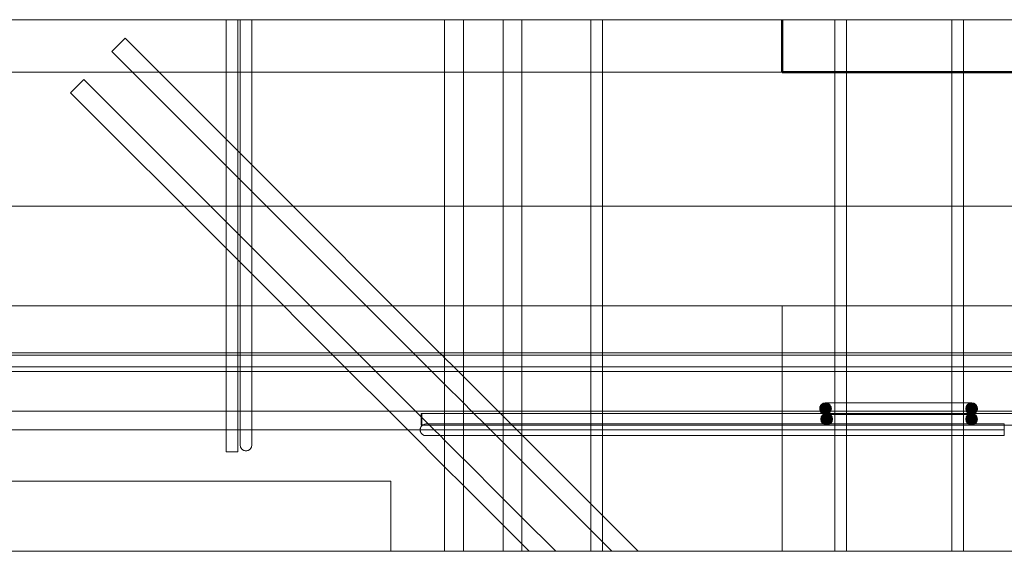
# Model space of a CAD drawing. Header units: millimetres. Extents: x -17001 to 33975, y 44866 to 49392.
# Tile 27 of 53: x 3812 to 4655, y 45990 to 46445. Entities that reach past the tile are written whole.
import ezdxf

# ---------------------------------------------------------------- set-up
doc = ezdxf.new("R2010")
doc.units = ezdxf.units.MM
doc.linetypes.add('ADSK_Невидимые', pattern=[150, 90, -60])
for name, color, linetype, lineweight in [('A-____-____-DIMS', 211, 'Continuous', 9), ('A-____-____-DIMS-30', 211, 'Continuous', 9), ('A-DETL-GENF-HDLN', 90, 'ADSK_Невидимые', 20), ('A-DETL-GENF-OTLN', 92, 'Continuous', 20), ('A-FLOR-____-MCUT', 192, 'Continuous', 50), ('A-GLAZ-____-OTLN', 151, 'Continuous', 20), ('A-WALL-____-MCUT', 113, 'Continuous', 50), ('A-WALL-____-OTLN', 113, 'Continuous', 20), ('S-RBAR-____-MCUT', 171, 'Continuous', 20), ('S-RBAR-____-OTLN', 171, 'Continuous', 100)]:
    doc.layers.add(name, color=color, linetype=linetype, lineweight=lineweight)
doc.styles.add('GOST Common_I_1', font='GOST Common Italic.ttf', dxfattribs={"width": 0.8, "height": 75})
doc.dimstyles.new('ADSK_Округление_5мм__Узкий__1', dxfattribs={"dimscale": 304.8, "dimtxt": 0.247469, "dimasz": 0.177165, "dimexe": 0.147638, "dimexo": 0.000322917, "dimgap": 0.03937, "dimtad": 1, "dimdec": 0, "dimlfac": 304.8, "dimrnd": 5, "dimdsep": 46, "dimtxsty": 'GOST Common_I_1', "dimblk1": 'OBLIQUE', "dimblk2": 'OBLIQUE', "dimsah": 1, "dimcen": 0.09, "dimdle": 0.147638, "dimazin": 0, "dimtfac": 1, "dimtdec": 4, "dimtix": 1, "dimtmove": 0, "dimatfit": 3, "dimfxl": 1, "dimtvp": 1, "dimtfill": 1, "dimtolj": 1, "dimtzin": 0, "dimlwd": 20, "dimlwe": 20, "dimarcsym": 2})

# ---------------------------------------------------------------- blocks, each defined once
blk = doc.blocks.new('ADSK_Окно_ПроемПрямоугольный - ADSK_Окно_ПроемПрямоугольный-1463966-КЖ1_Р_ВЭ16_Армирование_3')
at = {"layer": 'A-DETL-GENF-HDLN'}
for p, q in [((49095, 46050), (47695, 46050)), ((49095, 45989.9), (49095, 46050))]:
    blk.add_line(p, q, dxfattribs=at)
blk = doc.blocks.new('ADSK_Обрыв_Линия - ADSK_Обрыв_линия-1512722-КЖ1_Р_ВЭ16_Армирование_3')
at = {"layer": 'A-DETL-GENF-OTLN'}
blk.add_line((47050, 45989.9), (50692, 45989.9), dxfattribs=at)
blk = doc.blocks.new('DIMBLOCK31-КЖ1_Р_ВЭ16_Армирование_3')
at = {"layer": 'A-____-____-DIMS-30', "lineweight": 20}
for p, q in [((2284.59, 46285.34), (2284.59, 46370)), ((9084.59, 46285.34), (9084.59, 46370)), ((2239.59, 46285.34), (9129.59, 46285.34)), ((2284.59, 46285.34), (2284.59, 46240.34)), ((9084.59, 46285.34), (9084.59, 46240.34))]:
    blk.add_line(p, q, dxfattribs=at)
at = {"layer": 'A-____-____-DIMS-30', "lineweight": 40}
for p, q in [((2284.59, 46285.34), (2311.59, 46312.34)), ((9084.59, 46285.34), (9111.59, 46312.34)), ((2284.59, 46285.34), (2257.59, 46258.34)), ((9084.59, 46285.34), (9057.59, 46258.34))]:
    blk.add_line(p, q, dxfattribs=at)
at = {"layer": 'A-____-____-DIMS-30', "color": 0, "lineweight": 20, "insert": (5600.21, 46395.35), "char_height": 75, "width": 202.5067, "attachment_point": 1, "line_spacing_factor": 1.022761, "style": 'GOST Common_I_1', "bg_fill": 3, "box_fill_scale": 1.25, "bg_fill_color": 256, "bg_fill_true_color": 13158600, "bg_fill_transparency": 0}
blk.add_mtext('6800', dxfattribs=at)
blk = doc.blocks.new('_Oblique')
at = {"color": 0, "linetype": 'ByBlock', "lineweight": -2}
blk.add_line((-0.5, -0.5), (0.5, 0.5), dxfattribs=at)

msp = doc.modelspace()

# ---------------------------------------------------------------- hatches: boundary and pattern name
at = {"layer": 'S-RBAR-____-MCUT', "lineweight": 9}
h = msp.add_hatch(color=8, dxfattribs=at)
edge = h.paths.add_edge_path()
edge.add_arc((4501.5899, 46112), 5, 0, 360)
for points in [[(4498.651, 46107.9549), (4504.5289, 46107.9549), (4506.3452, 46113.5451), (4501.5899, 46117), (4496.8347, 46113.5451)], [(4623.651, 46107.9549), (4629.5289, 46107.9549), (4631.3452, 46113.5451), (4626.5899, 46117), (4621.8347, 46113.5451)], [(4502.5899, 46098), (4507.3452, 46101.4549), (4505.5289, 46107.0451), (4499.651, 46107.0451), (4497.8347, 46101.4549)], [(4626.5899, 46098), (4631.3452, 46101.4549), (4629.5289, 46107.0451), (4623.651, 46107.0451), (4621.8347, 46101.4549)]]:
    msp.add_hatch(color=8, dxfattribs=at).paths.add_polyline_path(points)
h = msp.add_hatch(color=8, dxfattribs=at)
edge = h.paths.add_edge_path()
edge.add_arc((4626.5899, 46112), 5, 0, 360)
h = msp.add_hatch(color=8, dxfattribs=at)
edge = h.paths.add_edge_path()
edge.add_arc((4502.5899, 46103), 5, 0, 360)
h = msp.add_hatch(color=8, dxfattribs=at)
edge = h.paths.add_edge_path()
edge.add_arc((4626.5899, 46103), 5, 0, 360)

# ---------------------------------------------------------------- linework, layer by layer
at = {"layer": 'A-FLOR-____-MCUT', "color": 8, "lineweight": 9}
for p, q in [((4464.589, 46400), (2670.6584, 46400)), ((1934.5895, 46200), (4664.589, 46200))]:
    msp.add_line(p, q, dxfattribs=at)
at = {"layer": 'A-WALL-____-MCUT'}
for p, q in [((4464.589, 46445.0013), (4464.589, 46400)), ((4464.589, 46400), (4664.589, 46400))]:
    msp.add_line(p, q, dxfattribs=at)
at = {"layer": 'A-WALL-____-MCUT', "color": 8, "lineweight": 9}
msp.add_line((4464.589, 46200), (4464.589, 45989.8978), dxfattribs=at)
at = {"layer": 'A-WALL-____-OTLN', "color": 8, "lineweight": 9}
for p, q in [((2729.5895, 46050), (4129.5895, 46050)), ((4129.5895, 46050), (4129.5895, 45989.8978))]:
    msp.add_line(p, q, dxfattribs=at)
at = {"layer": 'S-RBAR-____-MCUT', "color": 8, "lineweight": 9}
for p, q in [((4501.5899, 46117), (4496.8347, 46113.5451)), ((4496.8347, 46113.5451), (4498.651, 46107.9549)), ((4506.3452, 46113.5451), (4501.5899, 46117)), ((4504.5289, 46107.9549), (4506.3452, 46113.5451)), ((4626.5899, 46117), (4621.8347, 46113.5451)), ((4621.8347, 46113.5451), (4623.651, 46107.9549)), ((4631.3452, 46113.5451), (4626.5899, 46117)), ((4629.5289, 46107.9549), (4631.3452, 46113.5451)), ((4499.651, 46107.0451), (4497.8347, 46101.4549)), ((4498.651, 46107.9549), (4504.5289, 46107.9549)), ((4505.5289, 46107.0451), (4499.651, 46107.0451)), ((4507.3452, 46101.4549), (4505.5289, 46107.0451)), ((4623.651, 46107.0451), (4621.8347, 46101.4549)), ((4623.651, 46107.9549), (4629.5289, 46107.9549)), ((4629.5289, 46107.0451), (4623.651, 46107.0451)), ((4631.3452, 46101.4549), (4629.5289, 46107.0451)), ((4497.8347, 46101.4549), (4502.5899, 46098)), ((4502.5899, 46098), (4507.3452, 46101.4549)), ((4621.8347, 46101.4549), (4626.5899, 46098)), ((4626.5899, 46098), (4631.3452, 46101.4549))]:
    msp.add_line(p, q, dxfattribs=at)
for centre in [(4501.5899, 46112), (4626.5899, 46112), (4502.5899, 46103), (4626.5899, 46103)]:
    msp.add_circle(centre, 5, dxfattribs=at)
at = {"layer": 'S-RBAR-____-OTLN', "lineweight": 20}
msp.add_line((2109.5895, 46445.0013), (9409.4959, 46445.0013), dxfattribs=at)
at = {"layer": 'S-RBAR-____-OTLN', "color": 8, "lineweight": 9}
for p, q in [((3988.6025, 46342.6553), (3988.6025, 46445.0013)), ((3988.6025, 46157.9206), (3988.6025, 46445.0013)), ((3998.6025, 46332.6553), (3998.6025, 46445.0013)), ((3998.6025, 46157.9206), (3998.6025, 46445.0013)), ((4000.6025, 46445.0013), (4000.6025, 46157.9206)), ((4000.6025, 46330.6553), (4000.6025, 46445.0013)), ((4010.6025, 46445.0013), (4010.6025, 46157.9206)), ((4010.6025, 46320.6553), (4010.6025, 46445.0013)), ((4175.6021, 46159.9206), (4175.6021, 46445.0013)), ((4175.6021, 46157.9206), (4175.6021, 46445.0013)), ((4191.6021, 46159.9206), (4191.6021, 46445.0013)), ((4191.6021, 46157.9206), (4191.6021, 46445.0013)), ((4225.6021, 46159.9206), (4225.6021, 46445.0013)), ((4225.6021, 46157.9206), (4225.6021, 46445.0013)), ((4241.6021, 46159.9206), (4241.6021, 46445.0013)), ((4241.6021, 46157.9206), (4241.6021, 46445.0013)), ((4300.6025, 46159.9206), (4300.6025, 46445.0013)), ((4300.6025, 46157.9206), (4300.6025, 46445.0013)), ((4310.6025, 46159.9206), (4310.6025, 46445.0013)), ((4310.6025, 46157.9206), (4310.6025, 46445.0013)), ((4509.5899, 46159.9206), (4509.5899, 46445.0013)), ((4509.5899, 46157.9206), (4509.5899, 46445.0013)), ((4519.5899, 46159.9206), (4519.5899, 46445.0013)), ((4519.5899, 46157.9206), (4519.5899, 46445.0013)), ((4609.5899, 46159.9206), (4609.5899, 46445.0013)), ((4609.5899, 46157.9206), (4609.5899, 46445.0013)), ((4619.5899, 46159.9206), (4619.5899, 46445.0013)), ((4619.5899, 46157.9206), (4619.5899, 46445.0013)), ((3902.1269, 46429.1309), (3890.8132, 46417.8172)), ((3902.1269, 46429.1309), (3890.8132, 46417.8172)), ((3988.6025, 46342.6553), (3902.1269, 46429.1309)), ((3988.6025, 46342.6553), (3902.1269, 46429.1309)), ((3988.6025, 46320.0279), (3890.8132, 46417.8172)), ((3988.6025, 46320.0279), (3890.8132, 46417.8172)), ((3866.7716, 46393.7755), (3855.4579, 46382.4618)), ((3866.7716, 46393.7755), (3855.4579, 46382.4618)), ((3988.6025, 46271.9446), (3866.7716, 46393.7755)), ((3988.6025, 46271.9446), (3866.7716, 46393.7755)), ((3988.6025, 46249.3172), (3855.4579, 46382.4618)), ((3988.6025, 46249.3172), (3855.4579, 46382.4618)), ((3988.6025, 46320.0279), (3988.6025, 46342.6553)), ((3998.6025, 46332.6553), (3988.6025, 46342.6553)), ((3998.6025, 46332.6553), (3988.6025, 46342.6553)), ((3998.6025, 46310.0279), (3998.6025, 46332.6553)), ((4000.6025, 46330.6553), (3998.6025, 46332.6553)), ((4000.6025, 46330.6553), (3998.6025, 46332.6553)), ((4000.6025, 46308.0279), (4000.6025, 46330.6553)), ((4010.6025, 46320.6553), (4000.6025, 46330.6553)), ((4010.6025, 46320.6553), (4000.6025, 46330.6553)), ((3988.6025, 46271.9446), (3988.6025, 46320.0279)), ((3998.6025, 46310.0279), (3988.6025, 46320.0279)), ((3998.6025, 46310.0279), (3988.6025, 46320.0279)), ((4010.6025, 46298.0279), (4010.6025, 46320.6553)), ((4171.3371, 46159.9206), (4010.6025, 46320.6553)), ((4171.3371, 46159.9206), (4010.6025, 46320.6553)), ((3998.6025, 46261.9446), (3998.6025, 46310.0279)), ((4000.6025, 46308.0279), (3998.6025, 46310.0279)), ((4000.6025, 46308.0279), (3998.6025, 46310.0279)), ((4000.6025, 46259.9446), (4000.6025, 46308.0279)), ((4010.6025, 46298.0279), (4000.6025, 46308.0279)), ((4010.6025, 46298.0279), (4000.6025, 46308.0279)), ((4010.6025, 46249.9446), (4010.6025, 46298.0279)), ((4148.7097, 46159.9206), (4010.6025, 46298.0279)), ((4148.7097, 46159.9206), (4010.6025, 46298.0279)), ((3988.6025, 46249.3172), (3988.6025, 46271.9446)), ((3998.6025, 46261.9446), (3988.6025, 46271.9446)), ((3998.6025, 46261.9446), (3988.6025, 46271.9446)), ((3998.6025, 46239.3172), (3998.6025, 46261.9446)), ((4000.6025, 46259.9446), (3998.6025, 46261.9446)), ((4000.6025, 46259.9446), (3998.6025, 46261.9446)), ((4000.6025, 46237.3172), (4000.6025, 46259.9446)), ((4010.6025, 46249.9446), (4000.6025, 46259.9446)), ((4010.6025, 46249.9446), (4000.6025, 46259.9446)), ((3988.6025, 46159.9206), (3988.6025, 46249.3172)), ((3998.6025, 46239.3172), (3988.6025, 46249.3172)), ((3998.6025, 46239.3172), (3988.6025, 46249.3172)), ((4010.6025, 46227.3172), (4010.6025, 46249.9446)), ((4100.6265, 46159.9206), (4010.6025, 46249.9446)), ((4100.6265, 46159.9206), (4010.6025, 46249.9446)), ((3998.6025, 46159.9206), (3998.6025, 46239.3172)), ((4000.6025, 46237.3172), (3998.6025, 46239.3172)), ((4000.6025, 46237.3172), (3998.6025, 46239.3172)), ((4000.6025, 46159.9206), (4000.6025, 46237.3172)), ((4010.6025, 46227.3172), (4000.6025, 46237.3172)), ((4010.6025, 46227.3172), (4000.6025, 46237.3172)), ((4010.6025, 46159.9206), (4010.6025, 46227.3172)), ((4077.9991, 46159.9206), (4010.6025, 46227.3172)), ((4077.9991, 46159.9206), (4010.6025, 46227.3172)), ((2120.1825, 46157.9206), (9409.8895, 46157.9206)), ((3988.6025, 46159.9206), (2810.6025, 46159.9206)), ((3988.6025, 46159.9206), (2810.6025, 46159.9206)), ((2810.6025, 46157.9206), (3988.6025, 46157.9206)), ((3988.6025, 46157.9206), (3988.6025, 46159.9206)), ((3998.6025, 46159.9206), (3988.6025, 46159.9206)), ((3998.6025, 46159.9206), (3988.6025, 46159.9206)), ((3988.6025, 46157.9206), (3998.6025, 46157.9206)), ((3988.6025, 46147.9206), (3988.6025, 46157.9206)), ((3988.6025, 46147.9206), (3988.6025, 46157.9206)), ((3998.6025, 46157.9206), (3998.6025, 46159.9206)), ((4000.6025, 46159.9206), (3998.6025, 46159.9206)), ((4000.6025, 46159.9206), (3998.6025, 46159.9206)), ((3998.6025, 46157.9206), (4000.6025, 46157.9206)), ((3998.6025, 46147.9206), (3998.6025, 46157.9206)), ((3998.6025, 46147.9206), (3998.6025, 46157.9206)), ((4000.6025, 46157.9206), (4000.6025, 46159.9206)), ((4010.6025, 46159.9206), (4000.6025, 46159.9206)), ((4010.6025, 46159.9206), (4000.6025, 46159.9206)), ((4000.6025, 46157.9206), (4010.6025, 46157.9206)), ((4000.6025, 46157.9206), (4000.6025, 46147.9206)), ((4000.6025, 46147.9206), (4000.6025, 46157.9206)), ((4010.6025, 46157.9206), (4010.6025, 46159.9206)), ((4175.6021, 46159.9206), (4010.6025, 46159.9206)), ((4077.9991, 46159.9206), (4010.6025, 46159.9206)), ((4010.6025, 46157.9206), (4079.9991, 46157.9206)), ((4010.6025, 46157.9206), (4010.6025, 46147.9206)), ((4010.6025, 46147.9206), (4010.6025, 46157.9206)), ((4079.9991, 46157.9206), (4077.9991, 46159.9206)), ((4079.9991, 46157.9206), (4077.9991, 46159.9206)), ((4100.6265, 46159.9206), (4077.9991, 46159.9206)), ((4079.9991, 46157.9206), (4102.6265, 46157.9206)), ((4089.9991, 46147.9206), (4079.9991, 46157.9206)), ((4089.9991, 46147.9206), (4079.9991, 46157.9206)), ((4102.6265, 46157.9206), (4100.6265, 46159.9206)), ((4102.6265, 46157.9206), (4100.6265, 46159.9206)), ((4148.7097, 46159.9206), (4100.6265, 46159.9206)), ((4102.6265, 46157.9206), (4150.7097, 46157.9206)), ((4112.6265, 46147.9206), (4102.6265, 46157.9206)), ((4112.6265, 46147.9206), (4102.6265, 46157.9206)), ((4150.7097, 46157.9206), (4148.7097, 46159.9206)), ((4150.7097, 46157.9206), (4148.7097, 46159.9206)), ((4171.3371, 46159.9206), (4148.7097, 46159.9206)), ((4150.7097, 46157.9206), (4173.3371, 46157.9206)), ((4160.7097, 46147.9206), (4150.7097, 46157.9206)), ((4160.7097, 46147.9206), (4150.7097, 46157.9206)), ((4173.3371, 46157.9206), (4171.3371, 46159.9206)), ((4173.3371, 46157.9206), (4171.3371, 46159.9206)), ((4175.6021, 46159.9206), (4171.3371, 46159.9206)), ((4173.3371, 46157.9206), (4175.6021, 46157.9206)), ((4175.6021, 46155.6557), (4173.3371, 46157.9206)), ((4175.6021, 46155.6557), (4173.3371, 46157.9206)), ((4175.6021, 46157.9206), (4175.6021, 46159.9206)), ((4191.6021, 46159.9206), (4175.6021, 46159.9206)), ((4191.6021, 46159.9206), (4175.6021, 46159.9206)), ((4175.6021, 46157.9206), (4191.6021, 46157.9206)), ((4175.6021, 46155.6557), (4175.6021, 46157.9206)), ((4175.6021, 46147.9206), (4175.6021, 46157.9206)), ((4175.6021, 46147.9206), (4175.6021, 46155.6557)), ((4183.3371, 46147.9206), (4175.6021, 46155.6557)), ((4183.3371, 46147.9206), (4175.6021, 46155.6557)), ((4191.6021, 46157.9206), (4191.6021, 46159.9206)), ((4225.6021, 46159.9206), (4191.6021, 46159.9206)), ((4225.6021, 46159.9206), (4191.6021, 46159.9206)), ((4191.6021, 46157.9206), (4225.6021, 46157.9206)), ((4191.6021, 46147.9206), (4191.6021, 46157.9206)), ((4191.6021, 46147.9206), (4191.6021, 46157.9206)), ((4225.6021, 46157.9206), (4225.6021, 46159.9206)), ((4241.6021, 46159.9206), (4225.6021, 46159.9206)), ((4241.6021, 46159.9206), (4225.6021, 46159.9206)), ((4225.6021, 46157.9206), (4241.6021, 46157.9206)), ((4225.6021, 46147.9206), (4225.6021, 46157.9206)), ((4225.6021, 46147.9206), (4225.6021, 46157.9206)), ((4241.6021, 46157.9206), (4241.6021, 46159.9206)), ((4300.6025, 46159.9206), (4241.6021, 46159.9206)), ((4300.6025, 46159.9206), (4241.6021, 46159.9206)), ((4241.6021, 46157.9206), (4300.6025, 46157.9206)), ((4241.6021, 46147.9206), (4241.6021, 46157.9206)), ((4241.6021, 46147.9206), (4241.6021, 46157.9206)), ((4310.6025, 46159.9206), (4300.6025, 46159.9206)), ((4310.6025, 46159.9206), (4300.6025, 46159.9206)), ((4300.6025, 46157.9206), (4300.6025, 46159.9206)), ((4300.6025, 46157.9206), (4310.6025, 46157.9206)), ((4300.6025, 46147.9206), (4300.6025, 46157.9206)), ((4300.6025, 46147.9206), (4300.6025, 46157.9206)), ((4509.5899, 46159.9206), (4310.6025, 46159.9206)), ((4509.5899, 46159.9206), (4310.6025, 46159.9206)), ((4310.6025, 46157.9206), (4310.6025, 46159.9206)), ((4310.6025, 46157.9206), (4509.5899, 46157.9206)), ((4310.6025, 46147.9206), (4310.6025, 46157.9206)), ((4310.6025, 46147.9206), (4310.6025, 46157.9206)), ((4509.5899, 46157.9206), (4509.5899, 46159.9206)), ((4519.5899, 46159.9206), (4509.5899, 46159.9206)), ((4519.5899, 46159.9206), (4509.5899, 46159.9206)), ((4509.5899, 46157.9206), (4519.5899, 46157.9206)), ((4509.5899, 46147.9206), (4509.5899, 46157.9206)), ((4509.5899, 46147.9206), (4509.5899, 46157.9206)), ((4519.5899, 46157.9206), (4519.5899, 46159.9206)), ((4609.5899, 46159.9206), (4519.5899, 46159.9206)), ((4609.5899, 46159.9206), (4519.5899, 46159.9206)), ((4519.5899, 46157.9206), (4609.5899, 46157.9206)), ((4519.5899, 46147.9206), (4519.5899, 46157.9206)), ((4519.5899, 46147.9206), (4519.5899, 46157.9206)), ((4609.5899, 46157.9206), (4609.5899, 46159.9206)), ((4619.5899, 46159.9206), (4609.5899, 46159.9206)), ((4619.5899, 46159.9206), (4609.5899, 46159.9206)), ((4609.5899, 46157.9206), (4619.5899, 46157.9206)), ((4609.5899, 46147.9206), (4609.5899, 46157.9206)), ((4609.5899, 46147.9206), (4609.5899, 46157.9206)), ((4619.5899, 46157.9206), (4619.5899, 46159.9206)), ((4706.6021, 46159.9206), (4619.5899, 46159.9206)), ((4706.6021, 46159.9206), (4619.5899, 46159.9206)), ((4619.5899, 46157.9206), (4706.6021, 46157.9206)), ((4619.5899, 46147.9206), (4619.5899, 46157.9206)), ((4619.5899, 46147.9206), (4619.5899, 46157.9206)), ((2120.1825, 46147.9206), (9409.8895, 46147.9206)), ((2810.6025, 46147.9206), (3988.6025, 46147.9206)), ((3988.6025, 46147.9206), (3998.6025, 46147.9206)), ((3988.6025, 46143.9206), (3988.6025, 46147.9206)), ((3988.6025, 46074.9206), (3988.6025, 46147.9206)), ((3998.6025, 46147.9206), (4000.6025, 46147.9206)), ((3998.6025, 46143.9206), (3998.6025, 46147.9206)), ((3998.6025, 46074.9206), (3998.6025, 46147.9206)), ((4000.6025, 46147.9206), (4010.6025, 46147.9206)), ((4000.6025, 46147.9206), (4000.6025, 46110.9206)), ((4000.6025, 46143.9206), (4000.6025, 46147.9206)), ((4010.6025, 46147.9206), (4089.9991, 46147.9206)), ((4010.6025, 46147.9206), (4010.6025, 46110.9206)), ((4010.6025, 46143.9206), (4010.6025, 46147.9206)), ((4089.9991, 46147.9206), (4112.6265, 46147.9206)), ((4093.9991, 46143.9206), (4089.9991, 46147.9206)), ((4093.9991, 46143.9206), (4089.9991, 46147.9206)), ((4112.6265, 46147.9206), (4160.7097, 46147.9206)), ((4116.6265, 46143.9206), (4112.6265, 46147.9206)), ((4116.6265, 46143.9206), (4112.6265, 46147.9206)), ((4160.7097, 46147.9206), (4175.6021, 46147.9206)), ((4164.7097, 46143.9206), (4160.7097, 46147.9206)), ((4164.7097, 46143.9206), (4160.7097, 46147.9206)), ((4175.6021, 46147.9206), (4183.3371, 46147.9206)), ((4175.6021, 46143.9206), (4175.6021, 46147.9206)), ((4175.6021, 46107.9206), (4175.6021, 46147.9206)), ((4183.3371, 46147.9206), (4191.6021, 46147.9206)), ((4187.3371, 46143.9206), (4183.3371, 46147.9206)), ((4187.3371, 46143.9206), (4183.3371, 46147.9206)), ((4191.6021, 46147.9206), (4225.6021, 46147.9206)), ((4191.6021, 46143.9206), (4191.6021, 46147.9206)), ((4191.6021, 46107.9206), (4191.6021, 46147.9206)), ((4225.6021, 46147.9206), (4241.6021, 46147.9206)), ((4225.6021, 46143.9206), (4225.6021, 46147.9206)), ((4225.6021, 46107.9206), (4225.6021, 46147.9206)), ((4241.6021, 46147.9206), (4300.6025, 46147.9206)), ((4241.6021, 46143.9206), (4241.6021, 46147.9206)), ((4241.6021, 46107.9206), (4241.6021, 46147.9206)), ((4300.6025, 46147.9206), (4310.6025, 46147.9206)), ((4300.6025, 46143.9206), (4300.6025, 46147.9206)), ((4300.6025, 46107.9206), (4300.6025, 46147.9206)), ((4310.6025, 46147.9206), (4509.5899, 46147.9206)), ((4310.6025, 46143.9206), (4310.6025, 46147.9206)), ((4310.6025, 46107.9206), (4310.6025, 46147.9206)), ((4509.5899, 46147.9206), (4519.5899, 46147.9206)), ((4509.5899, 46143.9206), (4509.5899, 46147.9206)), ((4509.5899, 46107.9206), (4509.5899, 46147.9206)), ((4519.5899, 46147.9206), (4609.5899, 46147.9206)), ((4519.5899, 46143.9206), (4519.5899, 46147.9206)), ((4519.5899, 46107.9206), (4519.5899, 46147.9206)), ((4609.5899, 46147.9206), (4619.5899, 46147.9206)), ((4609.5899, 46143.9206), (4609.5899, 46147.9206)), ((4609.5899, 46107.9206), (4609.5899, 46147.9206)), ((4619.5899, 46147.9206), (4706.6021, 46147.9206)), ((4619.5899, 46143.9206), (4619.5899, 46147.9206)), ((4619.5899, 46107.9206), (4619.5899, 46147.9206)), ((3988.6025, 46143.9206), (2810.6025, 46143.9206)), ((3988.6025, 46143.9206), (2810.6025, 46143.9206)), ((3988.6025, 46109.9206), (3988.6025, 46143.9206)), ((3998.6025, 46143.9206), (3988.6025, 46143.9206)), ((3998.6025, 46143.9206), (3988.6025, 46143.9206)), ((3998.6025, 46109.9206), (3998.6025, 46143.9206)), ((4000.6025, 46143.9206), (3998.6025, 46143.9206)), ((4000.6025, 46143.9206), (3998.6025, 46143.9206)), ((4000.6025, 46110.9206), (4000.6025, 46143.9206)), ((4010.6025, 46143.9206), (4000.6025, 46143.9206)), ((4010.6025, 46143.9206), (4000.6025, 46143.9206)), ((4010.6025, 46110.9206), (4010.6025, 46143.9206)), ((4175.6021, 46143.9206), (4010.6025, 46143.9206)), ((4093.9991, 46143.9206), (4010.6025, 46143.9206)), ((4127.9991, 46109.9206), (4093.9991, 46143.9206)), ((4127.9991, 46109.9206), (4093.9991, 46143.9206)), ((4116.6265, 46143.9206), (4093.9991, 46143.9206)), ((4150.6265, 46109.9206), (4116.6265, 46143.9206)), ((4150.6265, 46109.9206), (4116.6265, 46143.9206)), ((4164.7097, 46143.9206), (4116.6265, 46143.9206)), ((4175.6021, 46133.0283), (4164.7097, 46143.9206)), ((4175.6021, 46133.0283), (4164.7097, 46143.9206)), ((4175.6021, 46143.9206), (4164.7097, 46143.9206)), ((4175.6021, 46133.0283), (4175.6021, 46143.9206)), ((4191.6021, 46143.9206), (4175.6021, 46143.9206)), ((4187.3371, 46143.9206), (4175.6021, 46143.9206)), ((4191.6021, 46139.6557), (4187.3371, 46143.9206)), ((4191.6021, 46139.6557), (4187.3371, 46143.9206)), ((4191.6021, 46143.9206), (4187.3371, 46143.9206)), ((4191.6021, 46139.6557), (4191.6021, 46143.9206)), ((4225.6021, 46143.9206), (4191.6021, 46143.9206)), ((4225.6021, 46143.9206), (4191.6021, 46143.9206)), ((4191.6021, 46117.0283), (4191.6021, 46139.6557)), ((4221.3371, 46109.9206), (4191.6021, 46139.6557)), ((4221.3371, 46109.9206), (4191.6021, 46139.6557)), ((4225.6021, 46109.9206), (4225.6021, 46143.9206)), ((4241.6021, 46143.9206), (4225.6021, 46143.9206)), ((4241.6021, 46143.9206), (4225.6021, 46143.9206)), ((4241.6021, 46109.9206), (4241.6021, 46143.9206)), ((4300.6025, 46143.9206), (4241.6021, 46143.9206)), ((4300.6025, 46143.9206), (4241.6021, 46143.9206)), ((4310.6025, 46143.9206), (4300.6025, 46143.9206)), ((4310.6025, 46143.9206), (4300.6025, 46143.9206)), ((4300.6025, 46109.9206), (4300.6025, 46143.9206)), ((4509.5899, 46143.9206), (4310.6025, 46143.9206)), ((4509.5899, 46143.9206), (4310.6025, 46143.9206)), ((4310.6025, 46109.9206), (4310.6025, 46143.9206)), ((4509.5899, 46109.9206), (4509.5899, 46143.9206)), ((4519.5899, 46143.9206), (4509.5899, 46143.9206)), ((4519.5899, 46143.9206), (4509.5899, 46143.9206)), ((4519.5899, 46109.9206), (4519.5899, 46143.9206)), ((4609.5899, 46143.9206), (4519.5899, 46143.9206)), ((4609.5899, 46143.9206), (4519.5899, 46143.9206)), ((4609.5899, 46109.9206), (4609.5899, 46143.9206)), ((4619.5899, 46143.9206), (4609.5899, 46143.9206)), ((4619.5899, 46143.9206), (4609.5899, 46143.9206)), ((4619.5899, 46109.9206), (4619.5899, 46143.9206)), ((4706.6021, 46143.9206), (4619.5899, 46143.9206)), ((4706.6021, 46143.9206), (4619.5899, 46143.9206)), ((4175.6021, 46109.9206), (4175.6021, 46133.0283)), ((4191.6021, 46117.0283), (4175.6021, 46133.0283)), ((4191.6021, 46117.0283), (4175.6021, 46133.0283)), ((4191.6021, 46109.9206), (4191.6021, 46117.0283)), ((4198.7097, 46109.9206), (4191.6021, 46117.0283)), ((4198.7097, 46109.9206), (4191.6021, 46117.0283)), ((4509.4803, 46117), (4501.5899, 46117)), ((4519.4929, 46117), (4509.4803, 46117)), ((4531.5899, 46117), (4519.4929, 46117)), ((4596.5899, 46117), (4531.5899, 46117)), ((4609.6722, 46117), (4596.5899, 46117)), ((4619.7792, 46117), (4609.6722, 46117)), ((4626.5899, 46117), (4619.7792, 46117)), ((3988.6025, 46109.9206), (2810.6025, 46109.9206)), ((3988.6025, 46109.9206), (2810.6025, 46109.9206)), ((3988.6025, 46093.9206), (3988.6025, 46109.9206)), ((3998.6025, 46109.9206), (3988.6025, 46109.9206)), ((3998.6025, 46109.9206), (3988.6025, 46109.9206)), ((3998.6025, 46093.9206), (3998.6025, 46109.9206)), ((4000.6025, 46109.9206), (3998.6025, 46109.9206)), ((4000.6025, 46109.9206), (3998.6025, 46109.9206)), ((4000.6025, 46080.9206), (4000.6025, 46110.9206)), ((4000.6025, 46109.9093), (4000.6025, 46110.9206)), ((4010.6025, 46109.9206), (4000.6025, 46109.9206)), ((4010.6025, 46109.9206), (4000.6025, 46109.9206)), ((4000.6025, 46093.787), (4000.6025, 46109.9093)), ((4010.6025, 46080.9206), (4010.6025, 46110.9206)), ((4010.6025, 46109.9093), (4010.6025, 46110.9206)), ((4175.6021, 46109.9206), (4010.6025, 46109.9206)), ((4127.9991, 46109.9206), (4010.6025, 46109.9206)), ((4010.6025, 46093.787), (4010.6025, 46109.9093)), ((4143.9991, 46093.9206), (4127.9991, 46109.9206)), ((4143.9991, 46093.9206), (4127.9991, 46109.9206)), ((4150.6265, 46109.9206), (4127.9991, 46109.9206)), ((4155.6206, 46104.9264), (4150.6265, 46109.9206)), ((4155.6206, 46104.9264), (4150.6265, 46109.9206)), ((4175.6021, 46109.9206), (4150.6265, 46109.9206)), ((4155.6206, 46107.9206), (7210.1142, 46107.9206)), ((4155.6206, 46097.9206), (4155.6206, 46107.9206)), ((4161.6265, 46098.9206), (4155.6206, 46104.9264)), ((4161.6265, 46098.9206), (4155.6206, 46104.9264)), ((4156.0905, 46107.9206), (4175.6021, 46107.9206)), ((4156.0905, 46104.4566), (4156.0905, 46107.9206)), ((4156.0905, 46097.9206), (4156.0905, 46104.4566)), ((4175.6021, 46107.9206), (4175.6021, 46109.9206)), ((4191.6021, 46109.9206), (4175.6021, 46109.9206)), ((4191.6021, 46109.9206), (4175.6021, 46109.9206)), ((4175.6021, 46107.9206), (4191.6021, 46107.9206)), ((4175.6021, 46098.9206), (4175.6021, 46107.9206)), ((4175.6021, 46098.9206), (4175.6021, 46107.9206)), ((4191.6021, 46107.9206), (4191.6021, 46109.9206)), ((4225.6021, 46109.9206), (4191.6021, 46109.9206)), ((4198.7097, 46109.9206), (4191.6021, 46109.9206)), ((4191.6021, 46107.9206), (4200.7097, 46107.9206)), ((4191.6021, 46098.9206), (4191.6021, 46107.9206)), ((4191.6021, 46098.9206), (4191.6021, 46107.9206)), ((4200.7097, 46107.9206), (4198.7097, 46109.9206)), ((4200.7097, 46107.9206), (4198.7097, 46109.9206)), ((4221.3371, 46109.9206), (4198.7097, 46109.9206)), ((4200.7097, 46107.9206), (4223.3371, 46107.9206)), ((4209.7097, 46098.9206), (4200.7097, 46107.9206)), ((4209.7097, 46098.9206), (4200.7097, 46107.9206)), ((4223.3371, 46107.9206), (4221.3371, 46109.9206)), ((4223.3371, 46107.9206), (4221.3371, 46109.9206)), ((4225.6021, 46109.9206), (4221.3371, 46109.9206)), ((4223.3371, 46107.9206), (4225.6021, 46107.9206)), ((4225.6021, 46105.6557), (4223.3371, 46107.9206)), ((4225.6021, 46105.6557), (4223.3371, 46107.9206)), ((4225.6021, 46107.9206), (4225.6021, 46109.9206)), ((4241.6021, 46109.9206), (4225.6021, 46109.9206)), ((4241.6021, 46109.9206), (4225.6021, 46109.9206)), ((4225.6021, 46107.9206), (4241.6021, 46107.9206)), ((4225.6021, 46105.6557), (4225.6021, 46107.9206)), ((4225.6021, 46098.9206), (4225.6021, 46107.9206)), ((4225.6021, 46098.9206), (4225.6021, 46105.6557)), ((4232.3371, 46098.9206), (4225.6021, 46105.6557)), ((4232.3371, 46098.9206), (4225.6021, 46105.6557)), ((4241.6021, 46107.9206), (4241.6021, 46109.9206)), ((4300.6025, 46109.9206), (4241.6021, 46109.9206)), ((4300.6025, 46109.9206), (4241.6021, 46109.9206)), ((4241.6021, 46107.9206), (4300.6025, 46107.9206)), ((4241.6021, 46098.9206), (4241.6021, 46107.9206)), ((4241.6021, 46098.9206), (4241.6021, 46107.9206)), ((4310.6025, 46109.9206), (4300.6025, 46109.9206)), ((4310.6025, 46109.9206), (4300.6025, 46109.9206)), ((4300.6025, 46107.9206), (4300.6025, 46109.9206)), ((4300.6025, 46107.9206), (4310.6025, 46107.9206)), ((4300.6025, 46098.9206), (4300.6025, 46107.9206)), ((4300.6025, 46098.9206), (4300.6025, 46107.9206)), ((4509.5899, 46109.9206), (4310.6025, 46109.9206)), ((4509.5899, 46109.9206), (4310.6025, 46109.9206)), ((4310.6025, 46107.9206), (4310.6025, 46109.9206)), ((4310.6025, 46107.9206), (4498.8975, 46107.9206)), ((4310.6025, 46098.9206), (4310.6025, 46107.9206)), ((4310.6025, 46098.9206), (4310.6025, 46107.9206)), ((4498.8975, 46107.9206), (4499.5456, 46107.9206)), ((4499.7202, 46107.9206), (4500.3946, 46107.9206)), ((4500.3946, 46107.9206), (4501.5899, 46107.9206)), ((4501.5899, 46107.9206), (4502.5181, 46107.9206)), ((4505.6092, 46107), (4501.5899, 46107)), ((4502.6122, 46107.9206), (4505.3333, 46107.9206)), ((4505.6092, 46107.9206), (4509.5899, 46107.9206)), ((4509.4803, 46107), (4505.6092, 46107)), ((4510.3767, 46107), (4509.4803, 46107)), ((4509.5899, 46107.9206), (4509.5899, 46109.9206)), ((4519.5899, 46109.9206), (4509.5899, 46109.9206)), ((4519.5899, 46109.9206), (4509.5899, 46109.9206)), ((4509.5899, 46098.9206), (4509.5899, 46107.9206)), ((4509.5899, 46098.9206), (4509.5899, 46107.9206)), ((4509.9378, 46107.9206), (4511.4021, 46107.9206)), ((4511.3128, 46107), (4510.3767, 46107)), ((4516.5899, 46107), (4511.3128, 46107)), ((4511.4021, 46107.9206), (4519.5899, 46107.9206)), ((4519.4929, 46107), (4516.5899, 46107)), ((4523.8254, 46107), (4519.4929, 46107)), ((4519.5899, 46107.9206), (4519.5899, 46109.9206)), ((4609.5899, 46109.9206), (4519.5899, 46109.9206)), ((4609.5899, 46109.9206), (4519.5899, 46109.9206)), ((4519.5899, 46107.9206), (4609.5899, 46107.9206)), ((4519.5899, 46098.9206), (4519.5899, 46107.9206)), ((4519.5899, 46098.9206), (4519.5899, 46107.9206)), ((4531.5899, 46107), (4523.8254, 46107)), ((4596.5899, 46107), (4531.5899, 46107)), ((4609.6722, 46107), (4596.5899, 46107)), ((4609.5899, 46107.9206), (4609.5899, 46109.9206)), ((4619.5899, 46109.9206), (4609.5899, 46109.9206)), ((4619.5899, 46109.9206), (4609.5899, 46109.9206)), ((4609.5899, 46107.9206), (4616.7778, 46107.9206)), ((4609.5899, 46098.9206), (4609.5899, 46107.9206)), ((4609.5899, 46098.9206), (4609.5899, 46107.9206)), ((4611.5899, 46107), (4609.6722, 46107)), ((4616.8671, 46107), (4611.5899, 46107)), ((4616.7778, 46107.9206), (4619.5899, 46107.9206)), ((4617.8032, 46107), (4616.8671, 46107)), ((4619.7792, 46107), (4617.8032, 46107)), ((4619.5899, 46107.9206), (4619.5899, 46109.9206)), ((4706.6021, 46109.9206), (4619.5899, 46109.9206)), ((4706.6021, 46109.9206), (4619.5899, 46109.9206)), ((4619.5899, 46107.9206), (4625.2918, 46107.9206)), ((4619.5899, 46098.9206), (4619.5899, 46107.9206)), ((4619.5899, 46098.9206), (4619.5899, 46107.9206)), ((4622.5707, 46107), (4619.7792, 46107)), ((4626.5899, 46107), (4622.5707, 46107)), ((4625.5677, 46107.9206), (4626.4958, 46107.9206)), ((4626.5899, 46107.9206), (4627.7853, 46107.9206)), ((4627.7853, 46107.9206), (4628.4597, 46107.9206)), ((4628.6343, 46107.9206), (4629.2824, 46107.9206)), ((4629.2824, 46107.9206), (4706.6021, 46107.9206)), ((4155.6206, 46097.9206), (7210.1142, 46097.9206)), ((4156.0905, 46097.9206), (4156.7594, 46097.9206)), ((4156.8362, 46097.9206), (4157.4658, 46097.9206)), ((4157.6589, 46097.9206), (4158.4047, 46097.9206)), ((4158.4047, 46097.9206), (4159.5895, 46097.9206)), ((4159.5895, 46098.9206), (4160.6118, 46098.9206)), ((4159.5895, 46098.9206), (4160.6118, 46098.9206)), ((4159.6918, 46097.9206), (4160.5095, 46097.9206)), ((4160.6118, 46098.9206), (4163.6088, 46098.9206)), ((4160.6118, 46098.9206), (4161.4129, 46098.9206)), ((4160.9115, 46097.9206), (4162.6265, 46097.9206)), ((4161.4129, 46098.9206), (4168.3763, 46098.9206)), ((4162.6265, 46097.9206), (4161.6265, 46098.9206)), ((4162.6265, 46097.9206), (4161.6265, 46098.9206)), ((4162.6265, 46097.9206), (4163.3091, 46097.9206)), ((4166.6265, 46093.9206), (4162.6265, 46097.9206)), ((4166.6265, 46093.9206), (4162.6265, 46097.9206)), ((4163.6088, 46098.9206), (4168.3763, 46098.9206)), ((4163.6088, 46097.9206), (4175.3131, 46097.9206)), ((4168.3763, 46098.9206), (4174.5895, 46098.9206)), ((4168.3763, 46098.9206), (4174.5895, 46098.9206)), ((4174.5895, 46098.9206), (4181.825, 46098.9206)), ((4174.5895, 46098.9206), (4175.5512, 46098.9206)), ((4175.5512, 46098.9206), (4181.825, 46098.9206)), ((4175.6021, 46097.9206), (4175.6021, 46098.9206)), ((4175.6021, 46097.9206), (4175.6021, 46098.9206)), ((4175.6021, 46097.9206), (4181.825, 46097.9206)), ((4175.6021, 46093.9206), (4175.6021, 46097.9206)), ((4175.6021, 46088.9206), (4175.6021, 46097.9206)), ((4181.825, 46098.9206), (4189.5895, 46098.9206)), ((4181.825, 46098.9206), (4189.5895, 46098.9206)), ((4181.825, 46097.9206), (4191.6021, 46097.9206)), ((4654.5895, 46098.9206), (4189.5895, 46098.9206)), ((4189.5895, 46098.9206), (4191.6021, 46098.9206)), ((4191.6021, 46097.9206), (4191.6021, 46098.9206)), ((4191.6021, 46097.9206), (4191.6021, 46098.9206)), ((4191.6021, 46098.9206), (4209.7097, 46098.9206)), ((4191.6021, 46097.9206), (4210.7097, 46097.9206)), ((4191.6021, 46093.9206), (4191.6021, 46097.9206)), ((4191.6021, 46088.9206), (4191.6021, 46097.9206)), ((4209.7097, 46098.9206), (4225.6021, 46098.9206)), ((4210.7097, 46097.9206), (4209.7097, 46098.9206)), ((4210.7097, 46097.9206), (4209.7097, 46098.9206)), ((4210.7097, 46097.9206), (4225.6021, 46097.9206)), ((4214.7097, 46093.9206), (4210.7097, 46097.9206)), ((4214.7097, 46093.9206), (4210.7097, 46097.9206)), ((4225.6021, 46097.9206), (4225.6021, 46098.9206)), ((4225.6021, 46097.9206), (4225.6021, 46098.9206)), ((4225.6021, 46098.9206), (4232.3371, 46098.9206)), ((4225.6021, 46097.9206), (4233.3371, 46097.9206)), ((4225.6021, 46093.9206), (4225.6021, 46097.9206)), ((4225.6021, 46088.9206), (4225.6021, 46097.9206)), ((4232.3371, 46098.9206), (4241.6021, 46098.9206)), ((4233.3371, 46097.9206), (4232.3371, 46098.9206)), ((4233.3371, 46097.9206), (4232.3371, 46098.9206)), ((4233.3371, 46097.9206), (4241.6021, 46097.9206)), ((4237.3371, 46093.9206), (4233.3371, 46097.9206)), ((4237.3371, 46093.9206), (4233.3371, 46097.9206)), ((4241.6021, 46097.9206), (4241.6021, 46098.9206)), ((4241.6021, 46097.9206), (4241.6021, 46098.9206)), ((4241.6021, 46098.9206), (4300.6025, 46098.9206)), ((4241.6021, 46097.9206), (4300.6025, 46097.9206)), ((4241.6021, 46093.9206), (4241.6021, 46097.9206)), ((4241.6021, 46088.9206), (4241.6021, 46097.9206)), ((4300.6025, 46098.9206), (4310.6025, 46098.9206)), ((4300.6025, 46097.9206), (4300.6025, 46098.9206)), ((4300.6025, 46097.9206), (4300.6025, 46098.9206)), ((4300.6025, 46097.9206), (4310.6025, 46097.9206)), ((4300.6025, 46093.9206), (4300.6025, 46097.9206)), ((4300.6025, 46088.9206), (4300.6025, 46097.9206)), ((4310.6025, 46098.9206), (4509.5899, 46098.9206)), ((4310.6025, 46097.9206), (4310.6025, 46098.9206)), ((4310.6025, 46097.9206), (4310.6025, 46098.9206)), ((4310.6025, 46097.9206), (4509.5899, 46097.9206)), ((4310.6025, 46093.9206), (4310.6025, 46097.9206)), ((4310.6025, 46088.9206), (4310.6025, 46097.9206)), ((4509.5899, 46097.9206), (4509.5899, 46098.9206)), ((4509.5899, 46097.9206), (4509.5899, 46098.9206)), ((4509.5899, 46098.9206), (4519.5899, 46098.9206)), ((4509.5899, 46097.9206), (4519.5899, 46097.9206)), ((4509.5899, 46093.9206), (4509.5899, 46097.9206)), ((4509.5899, 46088.9206), (4509.5899, 46097.9206)), ((4519.5899, 46097.9206), (4519.5899, 46098.9206)), ((4519.5899, 46097.9206), (4519.5899, 46098.9206)), ((4519.5899, 46098.9206), (4609.5899, 46098.9206)), ((4519.5899, 46097.9206), (4609.5899, 46097.9206)), ((4519.5899, 46093.9206), (4519.5899, 46097.9206)), ((4519.5899, 46088.9206), (4519.5899, 46097.9206)), ((4609.5899, 46097.9206), (4609.5899, 46098.9206)), ((4609.5899, 46097.9206), (4609.5899, 46098.9206)), ((4609.5899, 46098.9206), (4619.5899, 46098.9206)), ((4609.5899, 46097.9206), (4619.5899, 46097.9206)), ((4609.5899, 46093.9206), (4609.5899, 46097.9206)), ((4609.5899, 46088.9206), (4609.5899, 46097.9206)), ((4619.5899, 46097.9206), (4619.5899, 46098.9206)), ((4619.5899, 46097.9206), (4619.5899, 46098.9206)), ((4619.5899, 46098.9206), (4654.5895, 46098.9206)), ((4619.5899, 46097.9206), (4654.5895, 46097.9206)), ((4619.5899, 46093.9206), (4619.5899, 46097.9206)), ((4619.5899, 46088.9206), (4619.5899, 46097.9206)), ((4654.5895, 46098.9206), (4654.5895, 46088.9206)), ((4654.5895, 46097.9206), (4654.5895, 46098.9206)), ((4654.5895, 46097.9206), (4706.6021, 46097.9206)), ((4654.5895, 46093.9206), (4654.5895, 46097.9206)), ((3988.6025, 46093.9206), (2810.6025, 46093.9206)), ((3988.6025, 46093.9206), (2810.6025, 46093.9206)), ((3988.6025, 46074.9206), (3988.6025, 46093.9206)), ((3998.6025, 46093.9206), (3988.6025, 46093.9206)), ((3998.6025, 46093.9206), (3988.6025, 46093.9206)), ((3998.6025, 46074.9206), (3998.6025, 46093.9206)), ((4000.6025, 46093.9206), (3998.6025, 46093.9206)), ((4000.6025, 46093.9206), (3998.6025, 46093.9206)), ((4010.6025, 46093.9206), (4000.6025, 46093.9206)), ((4010.6025, 46093.9206), (4000.6025, 46093.9206)), ((4000.6025, 46089.7074), (4000.6025, 46093.787)), ((4000.6025, 46084.9399), (4000.6025, 46089.7074)), ((4159.5895, 46093.9206), (4010.6025, 46093.9206)), ((4143.9991, 46093.9206), (4010.6025, 46093.9206)), ((4010.6025, 46089.7074), (4010.6025, 46093.787)), ((4010.6025, 46084.9399), (4010.6025, 46089.7074)), ((4175.6021, 46062.3176), (4143.9991, 46093.9206)), ((4175.6021, 46062.3176), (4143.9991, 46093.9206)), ((4154.5895, 46093.9206), (4143.9991, 46093.9206)), ((4158.9313, 46093.9206), (4154.5895, 46093.9206)), ((4159.5895, 46093.9206), (4158.9313, 46093.9206)), ((4175.6021, 46093.9206), (4159.5895, 46093.9206)), ((4166.6265, 46093.9206), (4159.5895, 46093.9206)), ((4159.5895, 46088.9206), (4189.5895, 46088.9206)), ((4159.5895, 46088.9206), (4160.6118, 46088.9206)), ((4160.6118, 46088.9206), (4163.6088, 46088.9206)), ((4163.6088, 46088.9206), (4168.3763, 46088.9206)), ((4171.6265, 46088.9206), (4166.6265, 46093.9206)), ((4171.6265, 46088.9206), (4166.6265, 46093.9206)), ((4175.6021, 46093.9206), (4166.6265, 46093.9206)), ((4168.3763, 46088.9206), (4171.471, 46088.9206)), ((4171.471, 46088.9206), (4174.5895, 46088.9206)), ((4175.6021, 46084.945), (4171.6265, 46088.9206)), ((4175.6021, 46084.945), (4171.6265, 46088.9206)), ((4174.5895, 46088.9206), (4175.5512, 46088.9206)), ((4175.5512, 46088.9206), (4181.825, 46088.9206)), ((4175.6021, 46088.9206), (4175.6021, 46093.9206)), ((4191.6021, 46093.9206), (4175.6021, 46093.9206)), ((4191.6021, 46093.9206), (4175.6021, 46093.9206)), ((4175.6021, 46084.945), (4175.6021, 46088.9206)), ((4175.6021, 45989.8978), (4175.6021, 46088.9206)), ((4181.825, 46088.9206), (4189.5895, 46088.9206)), ((4654.5895, 46088.9206), (4189.5895, 46088.9206)), ((4189.5895, 46088.9206), (4191.6021, 46088.9206)), ((4191.6021, 46088.9206), (4191.6021, 46093.9206)), ((4225.6021, 46093.9206), (4191.6021, 46093.9206)), ((4214.7097, 46093.9206), (4191.6021, 46093.9206)), ((4191.6021, 46069.0021), (4191.6021, 46088.9206)), ((4191.6021, 45989.8978), (4191.6021, 46088.9206)), ((4191.6021, 46088.9206), (4219.7097, 46088.9206)), ((4219.7097, 46088.9206), (4214.7097, 46093.9206)), ((4219.7097, 46088.9206), (4214.7097, 46093.9206)), ((4225.6021, 46093.9206), (4214.7097, 46093.9206)), ((4219.7097, 46088.9206), (4225.6021, 46088.9206)), ((4225.6021, 46083.0283), (4219.7097, 46088.9206)), ((4225.6021, 46083.0283), (4219.7097, 46088.9206)), ((4225.6021, 46088.9206), (4225.6021, 46093.9206)), ((4241.6021, 46093.9206), (4225.6021, 46093.9206)), ((4237.3371, 46093.9206), (4225.6021, 46093.9206)), ((4225.6021, 46083.0283), (4225.6021, 46088.9206)), ((4225.6021, 45989.8978), (4225.6021, 46088.9206)), ((4225.6021, 46088.9206), (4241.6021, 46088.9206)), ((4241.6021, 46089.6557), (4237.3371, 46093.9206)), ((4241.6021, 46089.6557), (4237.3371, 46093.9206)), ((4241.6021, 46093.9206), (4237.3371, 46093.9206)), ((4241.6021, 46089.6557), (4241.6021, 46093.9206)), ((4300.6025, 46093.9206), (4241.6021, 46093.9206)), ((4300.6025, 46093.9206), (4241.6021, 46093.9206)), ((4241.6021, 46088.9206), (4241.6021, 46089.6557)), ((4242.3371, 46088.9206), (4241.6021, 46089.6557)), ((4242.3371, 46088.9206), (4241.6021, 46089.6557)), ((4241.6021, 46067.0283), (4241.6021, 46088.9206)), ((4241.6021, 45989.8978), (4241.6021, 46088.9206)), ((4241.6021, 46088.9206), (4242.3371, 46088.9206)), ((4242.3371, 46088.9206), (4300.6025, 46088.9206)), ((4300.6025, 46030.6553), (4242.3371, 46088.9206)), ((4300.6025, 46030.6553), (4242.3371, 46088.9206)), ((4310.6025, 46093.9206), (4300.6025, 46093.9206)), ((4310.6025, 46093.9206), (4300.6025, 46093.9206)), ((4300.6025, 46088.9206), (4300.6025, 46093.9206)), ((4300.6025, 46088.9206), (4310.6025, 46088.9206)), ((4300.6025, 46030.6553), (4300.6025, 46088.9206)), ((4300.6025, 45989.8978), (4300.6025, 46088.9206)), ((4509.5899, 46093.9206), (4310.6025, 46093.9206)), ((4509.5899, 46093.9206), (4310.6025, 46093.9206)), ((4310.6025, 46088.9206), (4310.6025, 46093.9206)), ((4310.6025, 46088.9206), (4509.5899, 46088.9206)), ((4310.6025, 46020.6553), (4310.6025, 46088.9206)), ((4310.6025, 45989.8978), (4310.6025, 46088.9206)), ((4509.5899, 46088.9206), (4509.5899, 46093.9206)), ((4519.5899, 46093.9206), (4509.5899, 46093.9206)), ((4519.5899, 46093.9206), (4509.5899, 46093.9206)), ((4509.5899, 45989.8978), (4509.5899, 46088.9206)), ((4509.5899, 45989.8978), (4509.5899, 46088.9206)), ((4509.5899, 46088.9206), (4519.5899, 46088.9206)), ((4519.5899, 46088.9206), (4519.5899, 46093.9206)), ((4609.5899, 46093.9206), (4519.5899, 46093.9206)), ((4609.5899, 46093.9206), (4519.5899, 46093.9206)), ((4519.5899, 45989.8978), (4519.5899, 46088.9206)), ((4519.5899, 45989.8978), (4519.5899, 46088.9206)), ((4519.5899, 46088.9206), (4609.5899, 46088.9206)), ((4609.5899, 46088.9206), (4609.5899, 46093.9206)), ((4619.5899, 46093.9206), (4609.5899, 46093.9206)), ((4619.5899, 46093.9206), (4609.5899, 46093.9206)), ((4609.5899, 45989.8978), (4609.5899, 46088.9206)), ((4609.5899, 45989.8978), (4609.5899, 46088.9206)), ((4609.5899, 46088.9206), (4619.5899, 46088.9206)), ((4619.5899, 46088.9206), (4619.5899, 46093.9206)), ((4654.5895, 46093.9206), (4619.5899, 46093.9206)), ((4654.5895, 46093.9206), (4619.5899, 46093.9206)), ((4619.5899, 45989.8978), (4619.5899, 46088.9206)), ((4619.5899, 45989.8978), (4619.5899, 46088.9206)), ((4619.5899, 46088.9206), (4654.5895, 46088.9206)), ((4654.5895, 46088.9206), (4654.5895, 46093.9206)), ((4000.6025, 46081.9428), (4000.6025, 46084.9399)), ((4000.6025, 46080.9206), (4000.6025, 46081.9428)), ((4010.6025, 46081.9428), (4010.6025, 46084.9399)), ((4010.6025, 46080.9206), (4010.6025, 46081.9428)), ((4175.6021, 46062.3176), (4175.6021, 46084.945)), ((4191.545, 46069.0021), (4175.6021, 46084.945)), ((4191.545, 46069.0021), (4175.6021, 46084.945)), ((4225.6021, 46034.945), (4225.6021, 46083.0283)), ((4241.6021, 46067.0283), (4225.6021, 46083.0283)), ((4241.6021, 46067.0283), (4225.6021, 46083.0283)), ((3998.6025, 46074.9206), (3988.6025, 46074.9206)), ((3998.6025, 46074.9206), (3988.6025, 46074.9206)), ((4175.6021, 45989.8978), (4175.6021, 46062.3176)), ((4191.6021, 46046.3176), (4175.6021, 46062.3176)), ((4191.6021, 46046.3176), (4175.6021, 46062.3176)), ((4191.6021, 46046.3176), (4191.6021, 46068.945)), ((4225.6021, 46034.945), (4191.6021, 46068.945)), ((4225.6021, 46034.945), (4191.6021, 46068.945)), ((4241.6021, 46018.945), (4241.6021, 46067.0283)), ((4300.6025, 46008.0279), (4241.6021, 46067.0283)), ((4300.6025, 46008.0279), (4241.6021, 46067.0283)), ((4191.6021, 45989.8978), (4191.6021, 46046.3176)), ((4225.6021, 46012.3176), (4191.6021, 46046.3176)), ((4225.6021, 46012.3176), (4191.6021, 46046.3176)), ((4225.6021, 46012.3176), (4225.6021, 46034.945)), ((4241.6021, 46018.945), (4225.6021, 46034.945)), ((4241.6021, 46018.945), (4225.6021, 46034.945)), ((4310.6025, 46020.6553), (4300.6025, 46030.6553)), ((4310.6025, 46020.6553), (4300.6025, 46030.6553)), ((4300.6025, 46008.0279), (4300.6025, 46030.6553)), ((4341.36, 45989.8978), (4310.6025, 46020.6553)), ((4341.36, 45989.8978), (4310.6025, 46020.6553)), ((4310.6025, 45998.0279), (4310.6025, 46020.6553)), ((4225.6021, 45989.8978), (4225.6021, 46012.3176)), ((4241.6021, 45996.3176), (4225.6021, 46012.3176)), ((4241.6021, 45996.3176), (4225.6021, 46012.3176)), ((4241.6021, 45996.3176), (4241.6021, 46018.945)), ((4270.6493, 45989.8978), (4241.6021, 46018.945)), ((4270.6493, 45989.8978), (4241.6021, 46018.945)), ((4310.6025, 45998.0279), (4300.6025, 46008.0279)), ((4310.6025, 45998.0279), (4300.6025, 46008.0279)), ((4300.6025, 45989.8978), (4300.6025, 46008.0279)), ((4241.6021, 45989.8978), (4241.6021, 45996.3176)), ((4248.0219, 45989.8978), (4241.6021, 45996.3176)), ((4248.0219, 45989.8978), (4241.6021, 45996.3176)), ((4318.7326, 45989.8978), (4310.6025, 45998.0279)), ((4318.7326, 45989.8978), (4310.6025, 45998.0279)), ((4310.6025, 45989.8978), (4310.6025, 45998.0279))]:
    msp.add_line(p, q, dxfattribs=at)
for centre, start, end in [((4501.5899, 46112), 90, 204.7679439), ((4626.5899, 46112), 335.2320561, 90), ((4501.5899, 46112), 204.7679439, 235.2664242), ((4501.5899, 46112), 240, 270), ((4626.5899, 46112), 270, 300), ((4626.5899, 46112), 304.7335758, 335.2320561), ((4159.5895, 46093.9206), 126.2320013, 270), ((4159.5895, 46093.9206), 165, 180), ((4159.5895, 46093.9206), 150, 165), ((4159.5895, 46093.9206), 135, 150), ((4159.5895, 46093.9206), 126.2320013, 135), ((4159.5895, 46093.9206), 120, 126.2320013), ((4159.5895, 46093.9206), 120, 126.2320013), ((4159.5895, 46093.9206), 105, 120), ((4159.5895, 46093.9206), 105, 120), ((4159.5895, 46093.9206), 90, 105), ((4159.5895, 46093.9206), 90, 105), ((4159.5895, 46093.9206), 180, 195), ((4159.5895, 46093.9206), 195, 210), ((4159.5895, 46093.9206), 210, 210.1691351), ((4159.5895, 46093.9206), 210.1691351, 240), ((4159.5895, 46093.9206), 240, 255), ((4159.5895, 46093.9206), 255, 270), ((4005.6025, 46080.9206), 180, 0), ((4005.6025, 46080.9206), 180, 195), ((4005.6025, 46080.9206), 195, 210), ((4005.6025, 46080.9206), 210, 240), ((4005.6025, 46080.9206), 300, 330), ((4005.6025, 46080.9206), 330, 345), ((4005.6025, 46080.9206), 345, 0), ((4005.6025, 46080.9206), 240, 255), ((4005.6025, 46080.9206), 255, 270), ((4005.6025, 46080.9206), 270, 285), ((4005.6025, 46080.9206), 285, 300)]:
    msp.add_arc(centre, 5, start, end, dxfattribs=at)

# ---------------------------------------------------------------- block references
at = {"layer": 'A-DETL-GENF-OTLN'}
msp.add_blockref('ADSK_Обрыв_Линия - ADSK_Обрыв_линия-1512722-КЖ1_Р_ВЭ16_Армирование_3', (-44965.4105, 0), dxfattribs=at)
at = {"layer": 'A-GLAZ-____-OTLN'}
msp.add_blockref('ADSK_Окно_ПроемПрямоугольный - ADSK_Окно_ПроемПрямоугольный-1463966-КЖ1_Р_ВЭ16_Армирование_3', (-44965.4105, 0), dxfattribs=at)

# ---------------------------------------------------------------- next in the draw order: dimensions: what is measured, and where the dimension line sits
at = {"layer": 'A-____-____-DIMS', "lineweight": 20}
dim = msp.add_linear_dim(base=(9084.5895, 46285.3416), p1=(2284.5895, 46400.0013), p2=(9084.5895, 46400.0013), dimstyle='ADSK_Округление_5мм__Узкий__1', override={"dimpost": '<>', "dimfxl": 6800}, dxfattribs=at)
dim.commit()
dim.dimension.update_dxf_attribs({"geometry": 'DIMBLOCK31-КЖ1_Р_ВЭ16_Армирование_3', "text_midpoint": (5684.5895, 46335.3246)})

doc.saveas('drawing.dxf')
